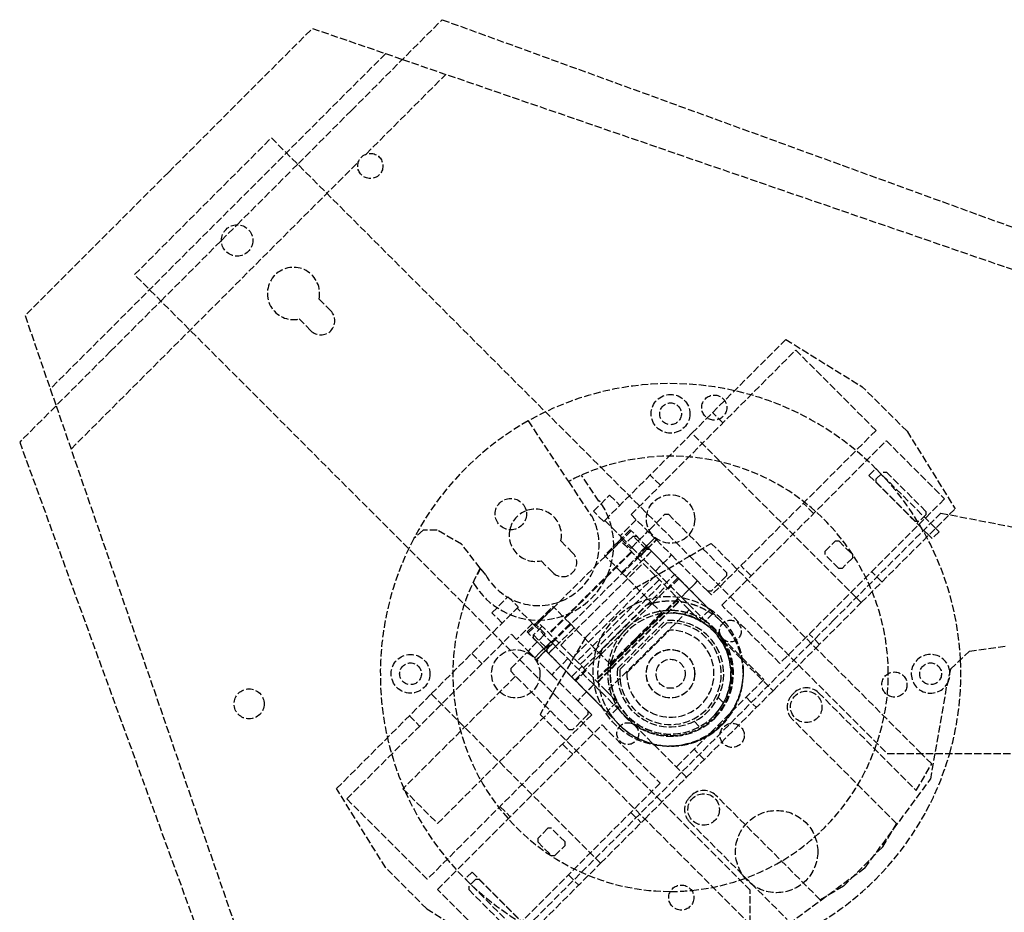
# Model space of a CAD drawing. Header units: millimetres. Extents: x -225 to 321, y -321 to 225.
# Tile 7 of 14: x -225 to -21, y 41 to 225. Entities that reach past the tile are written whole.
import ezdxf

# ---------------------------------------------------------------- set-up
doc = ezdxf.new("R2010")
doc.units = ezdxf.units.MM
doc.header["$LTSCALE"] = 10
doc.linetypes.add('ALLCAD_Strich', pattern=[0.2, 0.15, -0.05])
doc.layers.add('BESCH_KONT_sich_schn_grun_2d', color=10, linetype='Continuous')

msp = doc.modelspace()

# ---------------------------------------------------------------- linework, layer by layer
at = {"layer": 'BESCH_KONT_sich_schn_grun_2d', "linetype": 'ALLCAD_Strich'}
for p, q in [((-155.98, 206.46), (-137.2, 225.23)), ((-137.2, 225.23), (19.99, 168.02)), ((-193.74, 193.74), (-164.04, 223.43)), ((-164.04, 223.43), (-145.41, 217.02)), ((-148.89, 218.22), (-218.22, 148.89)), ((-145.41, 217.02), (58.11, 146.94)), ((-152.94, 197.44), (-136.45, 213.93)), ((-155.98, 206.46), (-167.07, 195.36)), ((-200.8, 172.52), (-172.52, 200.8)), ((-172.52, 200.8), (-45.24, 73.52)), ((-213.93, 136.45), (-154.5, 195.87)), ((-193.74, 193.74), (-223.43, 164.04)), ((-179.59, 182.84), (-168.42, 194.01)), ((-167.07, 195.36), (-168.42, 194.01)), ((-182.84, 179.59), (-179.59, 182.84)), ((-195.36, 167.07), (-182.84, 179.59)), ((-73.52, 45.24), (-200.8, 172.52)), ((-205.76, 156.67), (-195.36, 167.07)), ((-162.67, 167.46), (-160.24, 165.03)), ((-223.43, 164.04), (-217.02, 145.41)), ((-164.34, 160.92), (-166.77, 163.36)), ((-85.58, 139.72), (-66.18, 159.12)), ((-66.18, 159.12), (-50.37, 149.32)), ((-98.16, 122.9), (-64.14, 156.92)), ((-64.14, 156.92), (-47.52, 140.3)), ((-205.76, 156.67), (-224.54, 137.89)), ((-41.12, 140.16), (-50.37, 149.32)), ((-217.02, 145.41), (-146.94, -58.11)), ((-79.19, 141.87), (-81.31, 143.99)), ((-119.43, 142.28), (-111.11, 129.74)), ((-103.6, 121.7), (-85.58, 139.72)), ((-51.61, 105.76), (-85.58, 139.72)), ((-47.52, 140.3), (-81.54, 106.29)), ((-41.12, 140.16), (-31.18, 124.12)), ((-224.54, 137.89), (-167.33, -19.3)), ((-79.42, 104.17), (-45.4, 138.18)), ((-45.4, 138.18), (-33.38, 126.16)), ((-48.99, 131.02), (-47.58, 132.43)), ((-47.58, 132.43), (-35.22, 120.08)), ((-104.81, 125.68), (-108.39, 131.07)), ((-92.09, 128.97), (-94.21, 131.09)), ((-36.64, 118.66), (-48.99, 131.02)), ((-47.49, 130.29), (-46.08, 131.71)), ((-47.49, 129.59), (-47.49, 130.29)), ((-46.08, 131.71), (-45.37, 131.71)), ((-45.37, 131.71), (-37.24, 123.58)), ((-110.78, 129.91), (-111.11, 129.74)), ((-111.11, 129.74), (-106.42, 122.68)), ((-39.36, 121.46), (-47.49, 129.59)), ((-105.93, 123.61), (-102.61, 126.94)), ((-102.61, 126.94), (-100.49, 124.81)), ((-104.65, 125.68), (-104.81, 125.68)), ((-33.38, 126.16), (-67.4, 92.15)), ((-60.45, 123.14), (-62.57, 125.26)), ((-106.42, 122.68), (-106.3, 122.68)), ((-103.81, 121.49), (-105.93, 123.61)), ((-94.34, 119.09), (-98.16, 122.9)), ((-94.34, 119.79), (-91.16, 122.98)), ((-91.16, 122.98), (-90.45, 122.98)), ((-90.45, 122.98), (-78.43, 110.95)), ((-34.13, 123.24), (-56.23, 101.14)), ((-50.58, 104.72), (-32.4, 122.9)), ((-37.24, 122.87), (-38.65, 121.46)), ((-37.24, 123.58), (-37.24, 122.87)), ((-34.13, 123.24), (19.99, 112.69)), ((-32.4, 122.9), (-31.18, 124.12)), ((-103.6, 121.7), (-103.81, 121.49)), ((-103.6, 121.7), (-100.14, 118.24)), ((-97.1, 121.85), (-100.42, 118.52)), ((-38.65, 121.46), (-39.36, 121.46)), ((-141.16, 119.67), (-143.09, 117.95)), ((-138.26, 119.69), (-141.16, 119.67)), ((-133.21, 116.8), (-138.26, 119.69)), ((-103.45, 114.29), (-98.13, 119.57)), ((-98.33, 119.77), (-100.72, 117.41)), ((-100.14, 118.24), (-100.35, 118.03)), ((-100.14, 118.24), (-98.01, 116.12)), ((-97.74, 118.47), (-99.52, 116.7)), ((-94.81, 116.22), (-98.33, 119.77)), ((-98.03, 116.13), (-94.71, 119.46)), ((-95, 115.71), (-97.74, 118.47)), ((-97.74, 118.47), (-97.02, 118.45)), ((-89.16, 110.53), (-97.02, 118.45)), ((-96.64, 114.74), (-93.32, 118.07)), ((-93.32, 118.06), (-96.64, 114.74)), ((-94.34, 119.09), (-94.34, 119.79)), ((-92.92, 117.67), (-94.34, 119.09)), ((-35.91, 117.94), (-36.64, 118.66)), ((-34.5, 119.35), (-35.91, 117.94)), ((-35.22, 120.08), (-34.5, 119.35)), ((-129.33, 111.86), (-133.21, 116.8)), ((-117.31, 100.59), (-100.29, 117.47)), ((-112.68, 117.47), (-110.24, 115.03)), ((-100.72, 117.41), (-103.65, 114.49)), ((-100.35, 118.03), (-98.23, 115.9)), ((-86.17, 103.24), (-100.29, 117.47)), ((-98.23, 115.9), (-98.01, 116.12)), ((-98.01, 116.12), (-96.25, 114.35)), ((-97.19, 113.86), (-94.81, 116.22)), ((-96.29, 114.39), (-92.96, 117.71)), ((-96.25, 114.35), (-92.92, 117.67)), ((-94.81, 116.22), (-88.47, 109.84)), ((-92.92, 117.67), (-89.81, 114.56)), ((-86.06, 114.34), (-81.61, 116.96)), ((-38.18, 73.52), (-81.61, 116.96)), ((-58.06, 115.34), (-55.94, 117.46)), ((-55.94, 117.46), (-55.23, 117.46)), ((-55.23, 117.46), (-52.41, 114.63)), ((-95, 115.71), (-115.59, 95.29)), ((-98.11, 115.27), (-115.13, 98.39)), ((-98, 115.17), (-115.03, 98.28)), ((-100.13, 110.94), (-103.65, 114.49)), ((-93.93, 115.34), (-99.25, 110.06)), ((-97.51, 107.6), (-86.06, 114.34)), ((-93.14, 111.24), (-96.25, 114.35)), ((-93.93, 115.34), (-96.07, 113.22)), ((-93.14, 111.24), (-89.81, 114.56)), ((-89.81, 114.56), (-84.44, 109.19)), ((-58.06, 114.63), (-58.06, 115.34)), ((-55.23, 111.8), (-58.06, 114.63)), ((-52.41, 114.63), (-52.41, 113.92)), ((-114.34, 110.93), (-116.78, 113.37)), ((-112.71, 95.95), (-95.69, 112.83)), ((-100.13, 110.94), (-97.19, 113.86)), ((-73.35, 110.23), (-75.47, 112.36)), ((-52.41, 113.92), (-54.53, 111.8)), ((-129.27, 111.79), (-130.52, 109.58)), ((-128.22, 110.45), (-129.27, 111.79)), ((-93.15, 110.28), (-110.17, 93.39)), ((-100.13, 110.94), (-93.79, 104.55)), ((-87.76, 105.87), (-93.14, 111.24)), ((-91.3, 108.41), (-89.16, 110.53)), ((-81.9, 103.22), (-89.16, 110.53)), ((-78.43, 110.25), (-81.61, 107.07)), ((-78.43, 110.95), (-78.43, 110.25)), ((-54.53, 111.8), (-55.23, 111.8)), ((-46.31, 108.99), (-48.43, 111.11)), ((-130.83, 108.92), (-130.71, 108.76)), ((-92.33, 109.45), (-109.35, 92.56)), ((-108.68, 91.89), (-91.66, 108.77)), ((-108.01, 91.21), (-90.98, 108.09)), ((-93.8, 104.55), (-88.47, 109.84)), ((-93.8, 104.56), (-88.47, 109.84)), ((-88.29, 109.66), (-90.43, 107.54)), ((-88.29, 109.66), (-88.47, 109.84)), ((-79.31, 100.6), (-88.47, 109.84)), ((-88.47, 109.84), (-88.47, 109.84)), ((-83.14, 104.46), (-88.29, 109.66)), ((-84.44, 109.19), (-87.76, 105.86)), ((-87.76, 105.87), (-84.44, 109.19)), ((-84.44, 109.19), (-84.44, 109.19)), ((-82.32, 107.07), (-84.44, 109.19)), ((-126.94, 102.61), (-123.61, 105.93)), ((-123.61, 105.93), (-121.49, 103.81)), ((-107.6, 97.51), (-97.51, 107.6)), ((-87.76, 105.86), (-87.76, 105.87)), ((-87.76, 105.86), (-80.97, 99.08)), ((-81.61, 107.07), (-82.32, 107.07)), ((-81.54, 106.29), (-82.32, 107.07)), ((-121.49, 103.81), (-121.7, 103.6)), ((-117.24, 101.01), (-114.3, 103.93)), ((-110.78, 100.38), (-114.3, 103.93)), ((-88.5, 105.58), (-105.52, 88.7)), ((-88.39, 105.48), (-105.41, 88.59)), ((-105.12, 88.3), (-88.1, 105.18)), ((-105.06, 88.23), (-88.04, 105.12)), ((-99.56, 99.72), (-95.02, 104.22)), ((-93.79, 104.55), (-99.12, 99.27)), ((-93.79, 104.55), (-99.12, 99.27)), ((-93.8, 104.55), (-93.62, 104.38)), ((-93.79, 104.55), (-91.87, 102.61)), ((-93.62, 104.38), (-93.62, 104.38)), ((-83.14, 104.46), (-83.14, 104.46)), ((-67.4, 92.15), (-79.42, 104.17)), ((-59.97, 95.33), (-50.58, 104.72)), ((-50.58, 104.72), (-51.61, 105.76)), ((-139.46, 85.84), (-121.7, 103.6)), ((-124.81, 100.49), (-126.94, 102.61)), ((-118.24, 100.14), (-121.7, 103.6)), ((-114.1, 103.73), (-119.43, 98.44)), ((-86.17, 103.24), (-103.19, 86.36)), ((-91.79, 102.4), (-102.4, 91.79)), ((-97.2, 97.33), (-91.87, 102.61)), ((-91.75, 102.49), (-92.74, 102.36)), ((-91.87, 102.61), (-91.75, 102.49)), ((-91.69, 102.44), (-91.75, 102.49)), ((-89.52, 102.55), (-89.46, 102.6)), ((-86.17, 103.24), (-84.04, 101.09)), ((-81.9, 103.22), (-84.04, 101.09)), ((-81.2, 102.5), (-82.81, 100.91)), ((-81.53, 102.47), (-81.35, 102.65)), ((-118.52, 100.42), (-121.85, 97.1)), ((-119.63, 98.65), (-117.24, 101.01)), ((-116.54, 99.82), (-118.33, 98.05)), ((-118.03, 100.35), (-118.24, 100.14)), ((-118.24, 100.14), (-116.12, 98.01)), ((-115.9, 98.23), (-118.03, 100.35)), ((-103.19, 86.36), (-117.31, 100.59)), ((-110.78, 100.38), (-113.72, 97.46)), ((-110.78, 100.38), (-104.44, 93.99)), ((-100.97, 91.1), (-91.1, 100.97)), ((-90.87, 100.49), (-100.49, 90.87)), ((-83.15, 100.58), (-82.81, 100.91)), ((-56.23, 101.14), (-61.01, 96.36)), ((-56.23, 101.14), (-56.23, 101.14)), ((-156.92, 64.14), (-122.9, 98.16)), ((-122.9, 98.16), (-119.09, 94.34)), ((-116.11, 95.1), (-119.63, 98.65)), ((-116.13, 98.03), (-119.46, 94.71)), ((-118.32, 97.32), (-118.33, 98.05)), ((-118.33, 98.05), (-115.59, 95.29)), ((-116.12, 98.01), (-115.9, 98.23)), ((-114.35, 96.25), (-116.12, 98.01)), ((-109.9, 99.49), (-115.23, 94.21)), ((-104.44, 93.99), (-99.12, 99.27)), ((-104.44, 93.99), (-99.12, 99.27)), ((-104.1, 95.21), (-99.56, 99.72)), ((-99.02, 90.22), (-90.22, 99.02)), ((-80.97, 99.08), (-70.72, 88.82)), ((-59.21, 96.09), (-61.33, 98.21)), ((-118.32, 97.32), (-110.46, 89.4)), ((-114.74, 96.64), (-118.07, 93.32)), ((-118.06, 93.32), (-114.74, 96.64)), ((-114.39, 96.29), (-117.71, 92.96)), ((-117.67, 92.92), (-114.35, 96.25)), ((-113.72, 97.46), (-116.11, 95.1)), ((-113.09, 96.33), (-115.23, 94.21)), ((-114.35, 96.25), (-111.24, 93.14)), ((-107.6, 97.51), (-114.34, 86.06)), ((-97.2, 97.33), (-102.52, 92.05)), ((-61.01, 96.36), (-96.37, 61)), ((-79.24, 96.92), (-68.81, 86.49)), ((-28.24, 94.65), (-20.36, 95.78)), ((-131.09, 94.21), (-128.97, 92.09)), ((-122.98, 91.16), (-119.79, 94.34)), ((-119.79, 94.34), (-119.09, 94.34)), ((-119.09, 94.34), (-117.67, 92.92)), ((-116.11, 95.1), (-109.77, 88.71)), ((-109.77, 88.71), (-104.45, 93.99)), ((-104.45, 93.99), (-109.77, 88.71)), ((-104.48, 94.03), (-104.45, 93.99)), ((-104.27, 93.81), (-104.45, 93.99)), ((-104.45, 93.99), (-104.45, 93.99)), ((-102.52, 92.05), (-104.44, 93.99)), ((-104.27, 93.81), (-104.27, 93.81)), ((-68.81, 86.49), (-59.97, 95.33)), ((-32.11, 90.94), (-28.24, 94.65)), ((-114.56, 89.81), (-117.67, 92.92)), ((-111.24, 93.14), (-114.56, 89.81)), ((-111.24, 93.14), (-105.87, 87.76)), ((-102.52, 92.05), (-102.4, 91.93)), ((-102.4, 91.93), (-102.26, 92.92)), ((-102.34, 91.87), (-102.4, 91.93)), ((-122.98, 90.45), (-122.98, 91.16)), ((-110.95, 78.43), (-122.98, 90.45)), ((-109.19, 84.44), (-114.56, 89.81)), ((-110.46, 89.4), (-108.32, 91.53)), ((-107.45, 90.65), (-109.59, 88.53)), ((-102.53, 89.63), (-102.47, 89.69)), ((-32.11, 90.94), (-33, 87.21)), ((-122.04, 89.51), (-145.32, 66.22)), ((-110.46, 89.4), (-103.2, 82.09)), ((-109.59, 88.53), (-109.77, 88.71)), ((-109.77, 88.71), (-109.77, 88.71)), ((-100.61, 79.48), (-109.77, 88.71)), ((-109.59, 88.53), (-104.44, 83.33)), ((-105.86, 87.76), (-109.19, 84.44)), ((-105.87, 87.76), (-109.19, 84.44)), ((-105.87, 87.76), (-105.86, 87.76)), ((-99.08, 80.97), (-105.86, 87.76)), ((-70.72, 88.82), (-88.82, 70.72)), ((-159.04, 66.26), (-139.46, 85.84)), ((-139.46, 85.84), (-105.5, 51.87)), ((-114.34, 86.06), (-116.97, 81.61)), ((-103.19, 86.36), (-101.06, 84.21)), ((-86.7, 68.6), (-68.81, 86.49)), ((-64.86, 85.64), (-64.44, 86.07)), ((-59.41, 86.07), (-39.24, 65.89)), ((-33, 87.21), (-35.37, 73.52)), ((-109.19, 84.44), (-109.19, 84.44)), ((-109.19, 84.44), (-107.07, 82.32)), ((-101.06, 84.21), (-103.2, 82.09)), ((-80.18, 85.13), (-79.06, 84.01)), ((-74.39, 85.15), (-72.27, 83.03)), ((-106.29, 81.54), (-140.3, 47.52)), ((-138.15, 59.05), (-114.86, 82.34)), ((-73.52, 38.16), (-116.97, 81.61)), ((-107.07, 81.61), (-110.25, 78.43)), ((-107.07, 82.32), (-107.07, 81.61)), ((-107.07, 82.32), (-106.29, 81.54)), ((-104.44, 83.33), (-104.44, 83.33)), ((-102.65, 81.53), (-102.46, 81.71)), ((-100.89, 82.97), (-102.5, 81.38)), ((-100.89, 82.98), (-100.55, 83.31)), ((-143.99, 81.31), (-141.87, 79.19)), ((-138.18, 45.4), (-104.17, 79.42)), ((-104.17, 79.42), (-92.15, 67.4)), ((-99.08, 80.97), (-86.7, 68.6)), ((-85.13, 80.18), (-84.01, 79.06)), ((-43.28, 59.04), (-64.86, 80.62)), ((-110.25, 78.43), (-110.95, 78.43)), ((-112.36, 75.47), (-110.23, 73.35)), ((-83.03, 72.27), (-85.15, 74.39)), ((-45.24, 73.52), (321.48, 73.52)), ((-36.02, 71.36), (-38.18, 73.52)), ((-35.37, 73.52), (-36.29, 68.19)), ((-39.24, 65.89), (-36.02, 71.36)), ((-92.15, 67.4), (-126.16, 33.38)), ((-95.33, 59.97), (-86.7, 68.6)), ((-49.84, 49.84), (-36.29, 68.19)), ((-148.89, 49.9), (-159.04, 66.26)), ((-145.32, 66.22), (-138.15, 59.05)), ((-140.3, 47.52), (-156.92, 64.14)), ((-85.65, 64.86), (-86.08, 64.43)), ((-59.05, 43.27), (-80.63, 64.85)), ((-125.26, 62.57), (-123.14, 60.45)), ((-98.21, 61.33), (-96.09, 59.21)), ((-104.46, 50.84), (-95.33, 59.97)), ((-96.37, 61), (-100.45, 56.92)), ((-86.08, 59.41), (-65.91, 39.23)), ((-46.1, 54.25), (-43.28, 59.04)), ((-115.34, 58.06), (-117.46, 55.94)), ((-114.63, 58.06), (-115.34, 58.06)), ((-111.8, 55.23), (-114.63, 58.06)), ((-122.55, 34.82), (-100.45, 56.92)), ((-117.46, 55.94), (-117.46, 55.23)), ((-117.46, 55.23), (-114.63, 52.41)), ((-111.8, 54.53), (-111.8, 55.23)), ((-100.45, 56.92), (-100.45, 56.92)), ((-113.92, 52.41), (-111.8, 54.53)), ((-54.27, 46.09), (-46.1, 54.25)), ((-114.63, 52.41), (-113.92, 52.41)), ((-105.5, 51.87), (-104.46, 50.84)), ((-140.4, 41.41), (-148.89, 49.9)), ((-131.02, 48.99), (-132.43, 47.58)), ((-118.66, 36.64), (-131.02, 48.99)), ((-122.21, 33.09), (-104.46, 50.84)), ((-49.84, 49.84), (-68.19, 36.29)), ((-132.43, 47.58), (-120.08, 35.22)), ((-130.29, 47.49), (-131.71, 46.08)), ((-129.59, 47.49), (-130.29, 47.49)), ((-121.46, 39.36), (-129.59, 47.49)), ((-111.11, 48.43), (-108.99, 46.31)), ((-126.16, 33.38), (-138.18, 45.4)), ((-131.71, 46.08), (-131.71, 45.37)), ((-131.71, 45.37), (-123.58, 37.24)), ((-73.52, -321.48), (-73.52, 45.24)), ((-54.27, 46.09), (-59.05, 43.27)), ((-140.4, 41.41), (-124.04, 31.26))]:
    msp.add_line(p, q, dxfattribs=at)
for centre, radius in [((-152.06, 194.99), 2.6), ((-179.59, 179.59), 3.25), ((-90, 143.75), 4), ((-80.97, 145.03), 2.6), ((-90, 143.75), 2.25), ((-123.02, 123.02), 3.25), ((-90, 122), 5), ((-90.5, 90.5), 15.5), ((-77.63, 98.84), 2.25), ((-143.75, 90), 4), ((-122, 90), 5), ((-90.03, 90.02), 5), ((-90, 90), 5), ((-143.75, 90), 2.25), ((-90, 90), 3), ((-36.25, 90), 2.25), ((-43.73, 87.78), 2.6), ((-177.12, 83.78), 3.1), ((-61.95, 83.16), 3.25), ((-98.84, 77.63), 2.25), ((-77.27, 77.27), 2.5), ((-83.16, 61.95), 3.25), ((-68.08, 53.24), 8.5), ((-87.78, 43.73), 2.6)]:
    msp.add_circle(centre, radius, dxfattribs=at)
for centre, radius, start, end in [((-167.94, 168.63), 5.4, 347.4805, 282.5162), ((-162.29, 162.98), 2.9, 225.0021, 45.0021), ((-90, 90), 60, 2.7634, 119.3788), ((-90, 90), 60, 119.3788, 152.2397), ((-90, 90), 45, 0.0554, 117.9785), ((-117.31, 116.65), 15.55, 210.4878, 35.5009), ((-117.31, 116.65), 12.55, 209.618, 28.7161), ((-117.95, 118.64), 5.4, 110.5187, 167.8295), ((-117.95, 118.64), 5.4, 347.4805, 110.5187), ((-117.95, 118.64), 5.4, 167.8295, 282.5162), ((-90, 90), 60, 152.2397, 267.2366), ((-112.29, 112.98), 2.9, 225.0021, 45.0021), ((-90, 90), 45, 150.9303, 269.9438), ((-90.02, 90.02), 12.5, 171.8699, 98.1301), ((-89.98, 90.05), 12.5, 97.8972, 134.7673), ((-89.98, 90.05), 12.5, 314.7669, 97.8972), ((-90.01, 90.08), 12.54, 56.8428, 87.4739), ((-90, 90.09), 15, 46.3295, 55.6414), ((-90.02, 90.02), 11, 174.4006, 95.5994), ((-90.02, 90.02), 10.5, 175.3677, 94.6323), ((-90, 90.08), 13, 314.7669, 56.4089), ((-90, 90.09), 15, 39.105, 46.3295), ((-89.96, 90.04), 15, 314.7669, 44.7672), ((-89.98, 90.05), 12.5, 134.7669, 171.6369), ((-90.02, 90.02), 9, 178.7618, 91.2382), ((-90.02, 90.02), 12.8, 32.5707, 45), ((-90, 90.09), 15, 314.7456, 39.105), ((-90.02, 90.02), 12.8, 225, 32.5707), ((-36.25, 90), 4, 4.2699, 328.6734), ((-89.98, 90.05), 12.5, 171.6369, 314.7673), ((-90, 90), 60, 344.0622, 2.7634), ((-90, 90.09), 12.54, 182.0607, 212.6917), ((-90, 90), 45, 354.4454, 0.0554), ((-36.25, 90), 4, 328.6734, 0), ((-36.25, 90), 4, 360, 4.2699), ((-90, 90), 45, 275.5542, 354.4454), ((-62.35, 83.13), 3.55, 134.994, 224.994), ((-61.93, 83.56), 3.55, 44.994, 134.994), ((-90.01, 90.08), 15, 213.8932, 223.2047), ((-90, 90.08), 13, 213.1256, 314.7673), ((-90.01, 90.08), 15, 223.2047, 230.4292), ((-89.96, 90.04), 15, 224.767, 314.7673), ((-90.01, 90.08), 15, 230.4292, 314.7886), ((-90, 90), 60, 285.9378, 344.0622), ((-83.14, 62.34), 3.55, 44.994, 134.994), ((-83.57, 61.92), 3.55, 134.994, 224.994), ((-90, 90), 45, 269.9438, 275.5542)]:
    msp.add_arc(centre, radius, start, end, dxfattribs=at)
at = {"layer": 'BESCH_KONT_sich_schn_grun_2d', "linetype": 'ALLCAD_Strich', "extrusion": (0, 0, -1)}
for centre, major_axis, start_param, end_param in [((-89.38, 116.92), (21.16, -0.09), 1.804558, 1.839602), ((-116.84, 89.67), (-0.09, -21.16), 4.443583, 4.478627)]:
    msp.add_ellipse(centre, major_axis=major_axis, ratio=0.060326, start_param=start_param, end_param=end_param, dxfattribs=at)
at = {"layer": 'BESCH_KONT_sich_schn_grun_2d', "linetype": 'ALLCAD_Strich'}
for points in [[(-95.02, 104.22), (-94.59, 104.37), (-94.17, 104.5), (-93.74, 104.61)], [(-98.28, 100.11), (-98.59, 99.86), (-98.88, 99.59), (-99.16, 99.31)], [(-104.48, 94.03), (-104.37, 94.42), (-104.25, 94.82), (-104.1, 95.21)]]:
    msp.add_open_spline(points, degree=3, dxfattribs=at)
for points, knots in [([(-93.74, 104.61), (-93.72, 104.62), (-93.7, 104.62), (-93.16, 104.76), (-92.65, 104.86), (-91.63, 105.01), (-91.12, 105.05), (-90.13, 105.09), (-89.65, 105.09), (-88.76, 105.04), (-88.34, 105), (-87.5, 104.88), (-87.09, 104.81), (-86.3, 104.63), (-85.93, 104.53), (-85.24, 104.31), (-84.92, 104.2), (-84.1, 103.89), (-83.61, 103.66), (-82.77, 103.24), (-82.42, 103.04), (-81.88, 102.7), (-81.68, 102.57), (-81.54, 102.47), (-81.54, 102.47), (-81.53, 102.47)], [8.656268, 8.656268, 8.656268, 8.656268, 8.717615, 8.717615, 10.272394, 10.272394, 11.827173, 11.827173, 13.381952, 13.381952, 14.764928, 14.764928, 16.147904, 16.147904, 17.53088, 17.53088, 18.913856, 18.913856, 21.535967, 21.535967, 24.158079, 24.158079, 26.78019, 26.78019, 26.866979, 26.866979, 26.866979, 26.866979]), ([(-82.81, 100.91), (-82.83, 100.92), (-82.88, 100.96), (-83.09, 101.09), (-83.26, 101.2), (-83.74, 101.48), (-84.05, 101.64), (-84.78, 101.99), (-85.21, 102.18), (-85.93, 102.43), (-86.2, 102.52), (-86.79, 102.68), (-87.11, 102.76), (-87.78, 102.89), (-88.13, 102.95), (-88.85, 103.04), (-89.21, 103.06), (-89.96, 103.09), (-90.36, 103.08), (-91.19, 103.03), (-91.61, 102.99), (-92.89, 102.79), (-93.76, 102.56), (-95.46, 101.92), (-96.28, 101.5), (-97.48, 100.73), (-97.89, 100.43), (-98.28, 100.11)], [26.571701, 26.571701, 26.571701, 26.571701, 28.567804, 28.567804, 30.985301, 30.985301, 33.402798, 33.402798, 35.820295, 35.820295, 37.051964, 37.051964, 38.283633, 38.283633, 39.515302, 39.515302, 40.746971, 40.746971, 42.07382, 42.07382, 43.400668, 43.400668, 46.054365, 46.054365, 48.708062, 48.708062, 50.183387, 50.183387, 50.183387, 50.183387]), ([(-99.97, 98.43), (-100.29, 98.05), (-100.59, 97.64), (-101.37, 96.45), (-101.8, 95.63), (-102.45, 93.94), (-102.69, 93.07), (-102.9, 91.79), (-102.95, 91.37), (-103, 90.54), (-103.01, 90.14), (-102.99, 89.4), (-102.97, 89.03), (-102.89, 88.31), (-102.83, 87.96), (-102.71, 87.29), (-102.63, 86.97), (-102.47, 86.38), (-102.39, 86.11), (-102.14, 85.39), (-101.96, 84.96), (-101.61, 84.22), (-101.45, 83.91), (-101.18, 83.43), (-101.07, 83.25), (-100.94, 83.04), (-100.9, 82.99), (-100.89, 82.98)], [2.117239, 2.117239, 2.117239, 2.117239, 3.592565, 3.592565, 6.246261, 6.246261, 8.899958, 8.899958, 10.226807, 10.226807, 11.553655, 11.553655, 12.785324, 12.785324, 14.016993, 14.016993, 15.248662, 15.248662, 16.480331, 16.480331, 18.897828, 18.897828, 21.315325, 21.315325, 23.732822, 23.732822, 25.728926, 25.728926, 25.728926, 25.728926]), ([(-99.16, 99.31), (-99.16, 99.31), (-99.16, 99.31), (-99.44, 99.03), (-99.71, 98.74), (-99.97, 98.43)], [0.938786, 0.938786, 0.938786, 0.938786, 0.938868, 0.938868, 2.117239, 2.117239, 2.117239, 2.117239]), ([(-102.46, 81.71), (-102.46, 81.72), (-102.47, 81.72), (-102.56, 81.86), (-102.69, 82.06), (-103.02, 82.61), (-103.22, 82.96), (-103.64, 83.79), (-103.86, 84.28), (-104.17, 85.11), (-104.28, 85.43), (-104.48, 86.12), (-104.58, 86.5), (-104.75, 87.28), (-104.82, 87.7), (-104.93, 88.53), (-104.97, 88.96), (-105.01, 89.85), (-105.01, 90.33), (-104.97, 91.32), (-104.92, 91.83), (-104.76, 92.85), (-104.65, 93.36), (-104.52, 93.89), (-104.51, 93.91), (-104.5, 93.93)], [31.937568, 31.937568, 31.937568, 31.937568, 32.024358, 32.024358, 34.646469, 34.646469, 37.26858, 37.26858, 39.890692, 39.890692, 41.273668, 41.273668, 42.656644, 42.656644, 44.03962, 44.03962, 45.422596, 45.422596, 46.977375, 46.977375, 48.532154, 48.532154, 50.086933, 50.086933, 50.14828, 50.14828, 50.14828, 50.14828])]:
    msp.add_open_spline(points, degree=3, knots=knots, dxfattribs=at)

doc.saveas('drawing.dxf')
